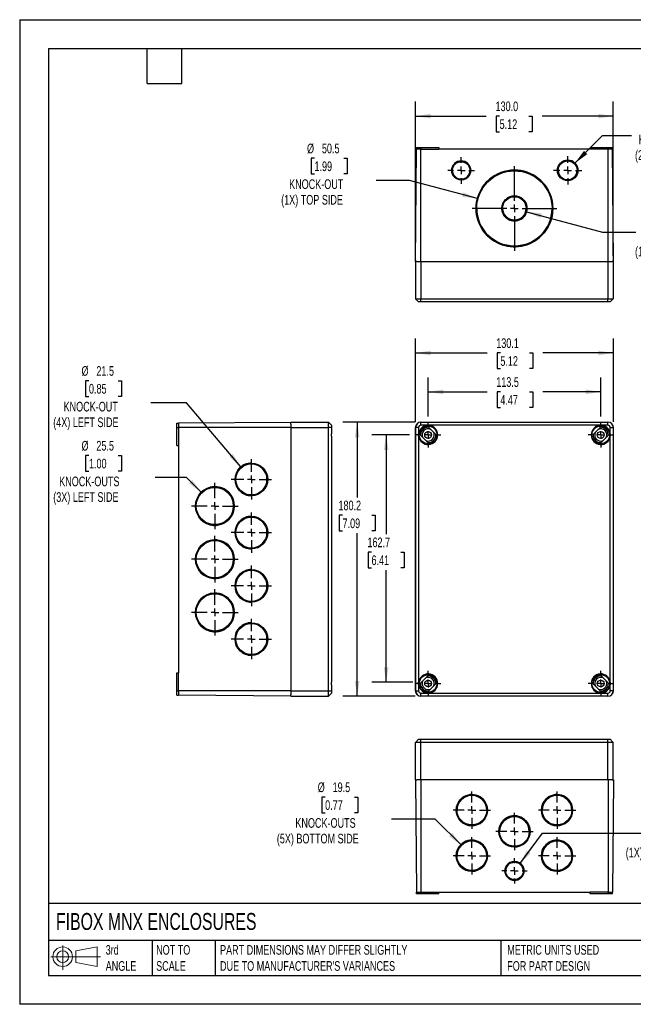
# Model space of a CAD drawing. Header units: millimetres. Extents: x 0 to 838, y 0 to 648.
# Tile 1 of 6: x 0 to 403, y 0 to 648. Entities that reach past the tile are written whole.
import ezdxf

# ---------------------------------------------------------------- set-up
doc = ezdxf.new("R2010")
doc.units = ezdxf.units.MM
doc.header["$LTSCALE"] = 3
doc.linetypes.add('CENTERX2', pattern=[20.32, 12.7, -2.54, 2.54, -2.54])
doc.layers.add('CENTER', color=40, linetype='CENTERX2')
doc.layers.add('DIMENSIONS', color=140, linetype='Continuous', lineweight=25)
doc.layers.add('TEXT', color=140, linetype='Continuous', lineweight=25)
doc.styles.add('SLDTEXTSTYLE0', font='TXT', dxfattribs={"width": 0.7})
doc.dimstyles.new('SLDDIMSTYLE0', dxfattribs={"dimtxt": 6.474023, "dimasz": 9.906, "dimexe": 0, "dimexo": 0.0625, "dimgap": 1.618506, "dimtad": 0, "dimtih": 1, "dimtoh": 1, "dimdec": 1, "dimrnd": 1e-09, "dimzin": 12, "dimdsep": 46, "dimtxsty": 'SLDTEXTSTYLE0', "dimsah": 1, "dimcen": 0.09, "dimadec": 0, "dimazin": 3, "dimtfac": 1, "dimtdec": 1, "dimtofl": 0, "dimtmove": 0, "dimatfit": 3, "dimfxl": 0, "dimfrac": 2, "dimtolj": 1, "dimtzin": 12, "dimarcsym": 0})
doc.dimstyles.new('SLDDIMSTYLE1', dxfattribs={"dimtxt": 6.474023, "dimasz": 9.906, "dimexe": 0, "dimexo": 0.0625, "dimgap": 1.618506, "dimtad": 0, "dimtih": 1, "dimtoh": 1, "dimdec": 1, "dimrnd": 1e-09, "dimzin": 12, "dimdsep": 46, "dimtxsty": 'SLDTEXTSTYLE0', "dimsah": 1, "dimcen": 0, "dimadec": 0, "dimazin": 3, "dimtfac": 1, "dimtdec": 1, "dimtofl": 0, "dimtmove": 0, "dimatfit": 3, "dimfxl": 0, "dimfrac": 2, "dimtolj": 1, "dimtzin": 12, "dimarcsym": 0})
doc.dimstyles.new('SLDDIMSTYLE3', dxfattribs={"dimtxt": 6.474023, "dimasz": 9.906, "dimexe": 0, "dimexo": 0.0625, "dimgap": 1.618506, "dimtad": 0, "dimtih": 1, "dimtoh": 1, "dimdec": 1, "dimrnd": 1e-09, "dimzin": 4, "dimdsep": 46, "dimtxsty": 'SLDTEXTSTYLE0', "dimsah": 1, "dimcen": 0.09, "dimadec": 0, "dimazin": 1, "dimtfac": 1, "dimtdec": 1, "dimtofl": 0, "dimtmove": 0, "dimatfit": 3, "dimfxl": 0, "dimfrac": 2, "dimtolj": 1, "dimtzin": 12, "dimarcsym": 0})

# ---------------------------------------------------------------- blocks, each defined once
blk = doc.blocks.new('Block11')
at = {"color": 7, "linetype": 'Continuous', "lineweight": 18}
for p, q in [((7.77, 15.93), (7.77, 0)), ((16.44, 12.5), (30.53, 15.1)), ((30.53, 15.1), (30.53, 2.19)), ((0, 8.65), (32.62, 8.65)), ((16.44, 4.79), (16.44, 12.5)), ((16.44, 4.79), (30.53, 2.19))]:
    blk.add_line(p, q, dxfattribs=at)
for radius in [6.45, 3.86]:
    blk.add_circle((7.77, 8.65), radius, dxfattribs=at)
blk = doc.blocks.new('Block12')
at = {"color": 7, "linetype": 'Continuous'}
blk.add_blockref('Block11', (0, 0), dxfattribs=at)
blk = doc.blocks.new('_D')
at = {"layer": 'DIMENSIONS'}
for p, q in [((268.55, 386.7), (268.55, 412.42)), ((382.05, 386.7), (382.05, 412.42)), ((268.55, 402.89), (307.26, 402.89)), ((316.03, 402.89), (313.86, 402.89)), ((313.86, 402.89), (313.86, 392.6)), ((335.27, 402.89), (337.44, 402.89)), ((337.44, 402.89), (337.44, 392.6)), ((382.05, 402.89), (344.04, 402.89)), ((313.86, 392.6), (316.03, 392.6)), ((337.44, 392.6), (335.27, 392.6))]:
    blk.add_line(p, q, dxfattribs=at)
for points in [[(268.55, 402.89), (278.46, 401.37), (278.46, 404.42)], [(382.05, 402.89), (372.15, 404.42), (372.15, 401.37)]]:
    blk.add_solid(points, dxfattribs=at)
at = {"layer": 'DIMENSIONS', "char_height": 6.35, "attachment_point": 1, "style": 'SLDTEXTSTYLE0'}
for s, insert in [('113.5', (313.34, 412.53)), ('4.47', (316.03, 400.79))]:
    blk.add_mtext(s, dxfattribs=dict(at, insert=insert))
blk = doc.blocks.new('_D_1')
at = {"layer": 'DIMENSIONS'}
for p, q in [((256.4, 374.55), (231.43, 374.55)), ((240.95, 374.55), (240.95, 309.17)), ((231.33, 297.43), (229.16, 297.43)), ((229.16, 297.43), (229.16, 287.14)), ((250.57, 297.43), (252.75, 297.43)), ((252.75, 297.43), (252.75, 287.14)), ((229.16, 287.14), (231.33, 287.14)), ((240.95, 211.84), (240.95, 285.69)), ((252.75, 287.14), (250.57, 287.14)), ((258.49, 211.84), (231.43, 211.84))]:
    blk.add_line(p, q, dxfattribs=at)
for points in [[(240.95, 374.55), (239.43, 364.64), (242.48, 364.64)], [(240.95, 211.84), (242.48, 221.75), (239.43, 221.75)]]:
    blk.add_solid(points, dxfattribs=at)
at = {"layer": 'DIMENSIONS', "char_height": 6.35, "attachment_point": 1, "style": 'SLDTEXTSTYLE0'}
for s, insert in [('162.7', (228.64, 307.06)), ('6.41', (231.33, 295.33))]:
    blk.add_mtext(s, dxfattribs=dict(at, insert=insert))
blk = doc.blocks.new('_D_2')
at = {"layer": 'DIMENSIONS'}
for p, q in [((259.99, 382.9), (212.37, 382.9)), ((221.9, 382.9), (221.9, 333.43)), ((212.28, 321.69), (210.1, 321.69)), ((210.1, 321.69), (210.1, 311.4)), ((231.52, 321.69), (233.69, 321.69)), ((233.69, 321.69), (233.69, 311.4)), ((210.1, 311.4), (212.28, 311.4)), ((233.69, 311.4), (231.52, 311.4)), ((221.9, 202.7), (221.9, 309.96)), ((259.99, 202.7), (212.37, 202.7))]:
    blk.add_line(p, q, dxfattribs=at)
for points in [[(221.9, 382.9), (220.37, 372.99), (223.42, 372.99)], [(221.9, 202.7), (223.42, 212.6), (220.37, 212.6)]]:
    blk.add_solid(points, dxfattribs=at)
at = {"layer": 'DIMENSIONS', "char_height": 6.35, "attachment_point": 1, "style": 'SLDTEXTSTYLE0'}
for s, insert in [('180.2', (209.59, 331.33)), ('7.09', (212.28, 319.59))]:
    blk.add_mtext(s, dxfattribs=dict(at, insert=insert))
blk = doc.blocks.new('_D_3')
at = {"layer": 'DIMENSIONS'}
for p, q in [((260.26, 383.16), (260.26, 437.99)), ((390.35, 383.16), (390.35, 437.99)), ((260.26, 428.47), (307.26, 428.47)), ((316.03, 428.47), (313.86, 428.47)), ((313.86, 428.47), (313.86, 418.18)), ((335.27, 428.47), (337.44, 428.47)), ((337.44, 428.47), (337.44, 418.18)), ((390.35, 428.47), (344.04, 428.47)), ((313.86, 418.18), (316.03, 418.18)), ((337.44, 418.18), (335.27, 418.18))]:
    blk.add_line(p, q, dxfattribs=at)
for points in [[(260.26, 428.47), (270.16, 426.94), (270.16, 429.99)], [(390.35, 428.47), (380.44, 429.99), (380.44, 426.94)]]:
    blk.add_solid(points, dxfattribs=at)
at = {"layer": 'DIMENSIONS', "char_height": 6.35, "attachment_point": 1, "style": 'SLDTEXTSTYLE0'}
for s, insert in [('130.1', (313.34, 438.1)), ('5.12', (316.03, 426.36))]:
    blk.add_mtext(s, dxfattribs=dict(at, insert=insert))
blk = doc.blocks.new('SW_CENTERMARKSYMBOL_0')
at = {"layer": 'CENTER', "color": 0}
for p, q in [((0, 5.08), (0, 8.34)), ((-5.08, 0), (-8.34, 0)), ((0, 0), (-2.54, 0)), ((0, 0), (0, 2.54)), ((0, 0), (0, -2.54)), ((0, 0), (2.54, 0)), ((5.08, 0), (8.34, 0)), ((0, -5.08), (0, -8.34))]:
    blk.add_line(p, q, dxfattribs=at)
blk = doc.blocks.new('SW_CENTERMARKSYMBOL_1')
at = {"layer": 'CENTER', "color": 0}
for p, q in [((0, 5.08), (0, 8.34)), ((-5.08, 0), (-8.34, 0)), ((0, 0), (-2.54, 0)), ((0, 0), (0, 2.54)), ((0, 0), (0, -2.54)), ((0, 0), (2.54, 0)), ((5.08, 0), (8.34, 0)), ((0, -5.08), (0, -8.34))]:
    blk.add_line(p, q, dxfattribs=at)
blk = doc.blocks.new('SW_CENTERMARKSYMBOL_2')
at = {"layer": 'CENTER', "color": 0}
for p, q in [((0, 5.08), (0, 8.34)), ((-5.08, 0), (-8.34, 0)), ((0, 0), (-2.54, 0)), ((0, 0), (0, 2.54)), ((0, 0), (0, -2.54)), ((0, 0), (2.54, 0)), ((5.08, 0), (8.34, 0)), ((0, -5.08), (0, -8.34))]:
    blk.add_line(p, q, dxfattribs=at)
blk = doc.blocks.new('SW_CENTERMARKSYMBOL_3')
at = {"layer": 'CENTER', "color": 0}
for p, q in [((0, 5.08), (0, 8.34)), ((-5.08, 0), (-8.34, 0)), ((0, 0), (-2.54, 0)), ((0, 0), (0, 2.54)), ((0, 0), (0, -2.54)), ((0, 0), (2.54, 0)), ((5.08, 0), (8.34, 0)), ((0, -5.08), (0, -8.34))]:
    blk.add_line(p, q, dxfattribs=at)
blk = doc.blocks.new('_D_10')
at = {"layer": 'DIMENSIONS'}
for p, q in [((45.54, 410.19), (43.36, 410.19)), ((43.36, 410.19), (43.36, 399.9)), ((64.77, 410.19), (66.95, 410.19)), ((66.95, 410.19), (66.95, 399.9)), ((43.36, 399.9), (45.54, 399.9)), ((66.95, 399.9), (64.77, 399.9)), ((109.69, 395.64), (86.21, 395.64)), ((145.4, 353.5), (109.69, 395.64))]:
    blk.add_line(p, q, dxfattribs=at)
blk.add_solid([(145.4, 353.5), (140.16, 362.04), (137.83, 360.07)], dxfattribs=at)
at = {"layer": 'DIMENSIONS', "char_height": 6.35, "attachment_point": 1, "style": 'SLDTEXTSTYLE0'}
for s, insert in [('%%c', (40.65, 419.82)), ('21.5', (50.42, 419.82)), ('0.85', (45.54, 408.09)), ('KNOCK-OUT', (28.86, 396.35)), ('(4X) LEFT SIDE', (22.05, 386.06))]:
    blk.add_mtext(s, dxfattribs=dict(at, insert=insert))
blk = doc.blocks.new('_D_11')
at = {"layer": 'DIMENSIONS'}
for p, q in [((45.54, 361), (43.36, 361)), ((43.36, 361), (43.36, 350.71)), ((64.77, 361), (66.95, 361)), ((66.95, 361), (66.95, 350.71)), ((43.36, 350.71), (45.54, 350.71)), ((66.95, 350.71), (64.77, 350.71)), ((109.69, 346.45), (89.1, 346.45)), ((119.33, 336.81), (109.69, 346.45))]:
    blk.add_line(p, q, dxfattribs=at)
blk.add_solid([(119.33, 336.81), (113.4, 344.9), (111.25, 342.74)], dxfattribs=at)
at = {"layer": 'DIMENSIONS', "char_height": 6.35, "attachment_point": 1, "style": 'SLDTEXTSTYLE0'}
for s, insert in [('%%c', (40.65, 370.63)), ('25.5', (50.42, 370.63)), ('1.00', (45.54, 358.89)), ('KNOCK-OUTS', (25.97, 347.16)), ('(3X) LEFT SIDE', (22.05, 336.87))]:
    blk.add_mtext(s, dxfattribs=dict(at, insert=insert))
blk = doc.blocks.new('SW_CENTERMARKSYMBOL_9')
at = {"layer": 'CENTER', "color": 0}
for p, q in [((0, 5.08), (0, 13.29)), ((-5.08, 0), (-13.29, 0)), ((0, 0), (-2.54, 0)), ((0, 0), (0, 2.54)), ((0, 0), (0, -2.54)), ((0, 0), (2.54, 0)), ((5.08, 0), (13.29, 0)), ((0, -5.08), (0, -13.29))]:
    blk.add_line(p, q, dxfattribs=at)
blk = doc.blocks.new('SW_CENTERMARKSYMBOL_10')
at = {"layer": 'CENTER', "color": 0}
for p, q in [((0, 5.08), (0, 15.29)), ((-5.08, 0), (-15.29, 0)), ((0, 0), (-2.54, 0)), ((0, 0), (0, 2.54)), ((0, 0), (0, -2.54)), ((0, 0), (2.54, 0)), ((5.08, 0), (15.29, 0)), ((0, -5.08), (0, -15.29))]:
    blk.add_line(p, q, dxfattribs=at)
blk = doc.blocks.new('SW_CENTERMARKSYMBOL_11')
at = {"layer": 'CENTER', "color": 0}
for p, q in [((0, 5.08), (0, 13.29)), ((-5.08, 0), (-13.29, 0)), ((0, 0), (-2.54, 0)), ((0, 0), (0, 2.54)), ((0, 0), (0, -2.54)), ((0, 0), (2.54, 0)), ((5.08, 0), (13.29, 0)), ((0, -5.08), (0, -13.29))]:
    blk.add_line(p, q, dxfattribs=at)
blk = doc.blocks.new('SW_CENTERMARKSYMBOL_12')
at = {"layer": 'CENTER', "color": 0}
for p, q in [((0, 5.08), (0, 15.29)), ((-5.08, 0), (-15.29, 0)), ((0, 0), (-2.54, 0)), ((0, 0), (0, 2.54)), ((0, 0), (0, -2.54)), ((0, 0), (2.54, 0)), ((5.08, 0), (15.29, 0)), ((0, -5.08), (0, -15.29))]:
    blk.add_line(p, q, dxfattribs=at)
blk = doc.blocks.new('SW_CENTERMARKSYMBOL_13')
at = {"layer": 'CENTER', "color": 0}
for p, q in [((0, 5.08), (0, 13.29)), ((-5.08, 0), (-13.29, 0)), ((0, 0), (-2.54, 0)), ((0, 0), (0, 2.54)), ((0, 0), (0, -2.54)), ((0, 0), (2.54, 0)), ((5.08, 0), (13.29, 0)), ((0, -5.08), (0, -13.29))]:
    blk.add_line(p, q, dxfattribs=at)
blk = doc.blocks.new('SW_CENTERMARKSYMBOL_14')
at = {"layer": 'CENTER', "color": 0}
for p, q in [((0, 5.08), (0, 15.29)), ((-5.08, 0), (-15.29, 0)), ((0, 0), (-2.54, 0)), ((0, 0), (0, 2.54)), ((0, 0), (0, -2.54)), ((0, 0), (2.54, 0)), ((5.08, 0), (15.29, 0)), ((0, -5.08), (0, -15.29))]:
    blk.add_line(p, q, dxfattribs=at)
blk = doc.blocks.new('SW_CENTERMARKSYMBOL_15')
at = {"layer": 'CENTER', "color": 0}
for p, q in [((0, 5.08), (0, 13.29)), ((-5.08, 0), (-13.29, 0)), ((0, 0), (-2.54, 0)), ((0, 0), (0, 2.54)), ((0, 0), (0, -2.54)), ((0, 0), (2.54, 0)), ((5.08, 0), (13.29, 0)), ((0, -5.08), (0, -13.29))]:
    blk.add_line(p, q, dxfattribs=at)
blk = doc.blocks.new('_D_12')
at = {"layer": 'DIMENSIONS'}
for p, q in [((426.52, 585.96), (424.34, 585.96)), ((424.34, 585.96), (424.34, 575.67)), ((445.76, 585.96), (447.93, 585.96)), ((447.93, 585.96), (447.93, 575.67)), ((365.08, 553.32), (383.18, 571.42)), ((383.18, 571.42), (402.19, 571.42)), ((424.34, 575.67), (426.52, 575.67)), ((447.93, 575.67), (445.76, 575.67))]:
    blk.add_line(p, q, dxfattribs=at)
blk.add_solid([(365.08, 553.32), (373.16, 559.24), (371, 561.4)], dxfattribs=at)
at = {"layer": 'DIMENSIONS', "char_height": 6.35, "attachment_point": 1, "style": 'SLDTEXTSTYLE0'}
for s, insert in [('%%c', (421.63, 595.6)), ('13.5', (431.41, 595.6)), ('0.53', (426.52, 583.86)), ('KNOCK-OUTS', (406.95, 572.12)), ('(2X) TOP SIDE', (404.61, 561.83))]:
    blk.add_mtext(s, dxfattribs=dict(at, insert=insert))
blk = doc.blocks.new('_D_13')
at = {"layer": 'DIMENSIONS'}
for p, q in [((333.27, 521.4), (383.18, 508.03)), ((426.52, 522.58), (424.34, 522.58)), ((424.34, 522.58), (424.34, 512.29)), ((445.76, 522.58), (447.93, 522.58)), ((447.93, 522.58), (447.93, 512.29)), ((424.34, 512.29), (426.52, 512.29)), ((447.93, 512.29), (445.76, 512.29)), ((383.18, 508.03), (405.08, 508.03))]:
    blk.add_line(p, q, dxfattribs=at)
blk.add_solid([(333.27, 521.4), (342.45, 517.37), (343.24, 520.31)], dxfattribs=at)
at = {"layer": 'DIMENSIONS', "char_height": 6.35, "attachment_point": 1, "style": 'SLDTEXTSTYLE0'}
for s, insert in [('%%c', (421.63, 532.21)), ('16.5', (431.41, 532.21)), ('0.65', (426.52, 520.47)), ('KNOCK-OUT', (409.84, 508.74)), ('(1X) TOP SIDE', (404.61, 498.45))]:
    blk.add_mtext(s, dxfattribs=dict(at, insert=insert))
blk = doc.blocks.new('_D_14')
at = {"layer": 'DIMENSIONS'}
for p, q in [((193.82, 556.55), (191.64, 556.55)), ((191.64, 556.55), (191.64, 546.26)), ((213.06, 556.55), (215.23, 556.55)), ((215.23, 556.55), (215.23, 546.26)), ((191.64, 546.26), (193.82, 546.26)), ((215.23, 546.26), (213.06, 546.26)), ((256.4, 542), (234.49, 542)), ((300.91, 530.08), (256.4, 542))]:
    blk.add_line(p, q, dxfattribs=at)
blk.add_solid([(300.91, 530.08), (291.74, 534.11), (290.95, 531.17)], dxfattribs=at)
at = {"layer": 'DIMENSIONS', "char_height": 6.35, "attachment_point": 1, "style": 'SLDTEXTSTYLE0'}
for s, insert in [('%%c', (188.93, 566.18)), ('50.5', (198.71, 566.18)), ('1.99', (193.82, 554.45)), ('KNOCK-OUT', (177.14, 542.71)), ('(1X) TOP SIDE', (171.91, 532.42))]:
    blk.add_mtext(s, dxfattribs=dict(at, insert=insert))
blk = doc.blocks.new('_D_15')
at = {"layer": 'DIMENSIONS'}
for p, q in [((260.3, 492.42), (260.3, 593.79)), ((390.3, 492.42), (390.3, 593.79)), ((260.3, 584.26), (306.79, 584.26)), ((315.56, 584.26), (313.39, 584.26)), ((313.39, 584.26), (313.39, 573.98)), ((334.8, 584.26), (336.98, 584.26)), ((336.98, 584.26), (336.98, 573.98)), ((390.3, 584.26), (343.58, 584.26)), ((313.39, 573.98), (315.56, 573.98)), ((336.98, 573.98), (334.8, 573.98))]:
    blk.add_line(p, q, dxfattribs=at)
for points in [[(260.3, 584.26), (270.21, 582.74), (270.21, 585.79)], [(390.3, 584.26), (380.4, 585.79), (380.4, 582.74)]]:
    blk.add_solid(points, dxfattribs=at)
at = {"layer": 'DIMENSIONS', "char_height": 6.35, "attachment_point": 1, "style": 'SLDTEXTSTYLE0'}
for s, insert in [('130.0', (312.87, 593.9)), ('5.12', (315.56, 582.16))]:
    blk.add_mtext(s, dxfattribs=dict(at, insert=insert))
blk = doc.blocks.new('SW_CENTERMARKSYMBOL_16')
at = {"layer": 'CENTER', "color": 0}
for p, q in [((0, 5.08), (0, 8.79)), ((-5.08, 0), (-8.79, 0)), ((0, 0), (-2.54, 0)), ((0, 0), (0, 2.54)), ((0, 0), (0, -2.54)), ((0, 0), (2.54, 0)), ((5.08, 0), (8.79, 0)), ((0, -5.08), (0, -8.79))]:
    blk.add_line(p, q, dxfattribs=at)
blk = doc.blocks.new('SW_CENTERMARKSYMBOL_17')
at = {"layer": 'CENTER', "color": 0}
for p, q in [((0, 5.08), (0, 27.79)), ((-5.08, 0), (-27.79, 0)), ((0, 0), (-2.54, 0)), ((0, 0), (0, 2.54)), ((0, 0), (0, -2.54)), ((0, 0), (2.54, 0)), ((5.08, 0), (27.79, 0)), ((0, -5.08), (0, -27.79))]:
    blk.add_line(p, q, dxfattribs=at)
blk = doc.blocks.new('SW_CENTERMARKSYMBOL_18')
at = {"layer": 'CENTER', "color": 0}
for p, q in [((0, 5.08), (0, 9.29)), ((-5.08, 0), (-9.29, 0)), ((0, 0), (-2.54, 0)), ((0, 0), (0, 2.54)), ((0, 0), (0, -2.54)), ((0, 0), (2.54, 0)), ((5.08, 0), (9.29, 0)), ((0, -5.08), (0, -9.29))]:
    blk.add_line(p, q, dxfattribs=at)
blk = doc.blocks.new('_D_16')
at = {"layer": 'DIMENSIONS'}
for p, q in [((430.26, 127.11), (428.08, 127.11)), ((428.08, 127.11), (428.08, 116.82)), ((449.49, 127.11), (451.67, 127.11)), ((451.67, 127.11), (451.67, 116.82)), ((428.08, 116.82), (430.26, 116.82)), ((451.67, 116.82), (449.49, 116.82)), ((328.74, 92.37), (343.78, 112.56)), ((343.78, 112.56), (408.82, 112.56))]:
    blk.add_line(p, q, dxfattribs=at)
blk.add_solid([(328.74, 92.37), (335.88, 99.4), (333.43, 101.23)], dxfattribs=at)
at = {"layer": 'DIMENSIONS', "char_height": 6.35, "attachment_point": 1, "style": 'SLDTEXTSTYLE0'}
for s, insert in [('%%c', (425.37, 136.74)), ('11.5', (435.14, 136.74)), ('0.45', (430.26, 125)), ('KNOCK-OUT', (413.58, 113.26)), ('(1X) BOTTOM SIDE', (398.48, 102.97))]:
    blk.add_mtext(s, dxfattribs=dict(at, insert=insert))
blk = doc.blocks.new('_D_17')
at = {"layer": 'DIMENSIONS'}
for p, q in [((200.84, 136.33), (198.67, 136.33)), ((198.67, 136.33), (198.67, 126.04)), ((220.08, 136.33), (222.25, 136.33)), ((222.25, 136.33), (222.25, 126.04)), ((198.67, 126.04), (200.84, 126.04)), ((222.25, 126.04), (220.08, 126.04)), ((273.28, 121.78), (244.41, 121.78)), ((290.41, 104.65), (273.28, 121.78))]:
    blk.add_line(p, q, dxfattribs=at)
blk.add_solid([(290.41, 104.65), (284.48, 112.74), (282.33, 110.58)], dxfattribs=at)
at = {"layer": 'DIMENSIONS', "char_height": 6.35, "attachment_point": 1, "style": 'SLDTEXTSTYLE0'}
for s, insert in [('%%c', (195.95, 145.96)), ('19.5', (205.73, 145.96)), ('0.77', (200.84, 134.22)), ('KNOCK-OUTS', (181.27, 122.48)), ('(5X) BOTTOM SIDE', (169.07, 112.2))]:
    blk.add_mtext(s, dxfattribs=dict(at, insert=insert))
blk = doc.blocks.new('SW_CENTERMARKSYMBOL_19')
at = {"layer": 'CENTER', "color": 0}
for p, q in [((0, 5.08), (0, 12.29)), ((-5.08, 0), (-12.29, 0)), ((0, 0), (-2.54, 0)), ((0, 0), (0, 2.54)), ((0, 0), (0, -2.54)), ((0, 0), (2.54, 0)), ((5.08, 0), (12.29, 0)), ((0, -5.08), (0, -12.29))]:
    blk.add_line(p, q, dxfattribs=at)
blk = doc.blocks.new('SW_CENTERMARKSYMBOL_20')
at = {"layer": 'CENTER', "color": 0}
for p, q in [((0, 5.08), (0, 12.29)), ((-5.08, 0), (-12.29, 0)), ((0, 0), (-2.54, 0)), ((0, 0), (0, 2.54)), ((0, 0), (0, -2.54)), ((0, 0), (2.54, 0)), ((5.08, 0), (12.29, 0)), ((0, -5.08), (0, -12.29))]:
    blk.add_line(p, q, dxfattribs=at)
blk = doc.blocks.new('SW_CENTERMARKSYMBOL_21')
at = {"layer": 'CENTER', "color": 0}
for p, q in [((0, 5.08), (0, 12.29)), ((-5.08, 0), (-12.29, 0)), ((0, 0), (-2.54, 0)), ((0, 0), (0, 2.54)), ((0, 0), (0, -2.54)), ((0, 0), (2.54, 0)), ((5.08, 0), (12.29, 0)), ((0, -5.08), (0, -12.29))]:
    blk.add_line(p, q, dxfattribs=at)
blk = doc.blocks.new('SW_CENTERMARKSYMBOL_22')
at = {"layer": 'CENTER', "color": 0}
for p, q in [((0, 5.08), (0, 12.29)), ((-5.08, 0), (-12.29, 0)), ((0, 0), (-2.54, 0)), ((0, 0), (0, 2.54)), ((0, 0), (0, -2.54)), ((0, 0), (2.54, 0)), ((5.08, 0), (12.29, 0)), ((0, -5.08), (0, -12.29))]:
    blk.add_line(p, q, dxfattribs=at)
blk = doc.blocks.new('SW_CENTERMARKSYMBOL_23')
at = {"layer": 'CENTER', "color": 0}
for p, q in [((0, 5.08), (0, 12.29)), ((-5.08, 0), (-12.29, 0)), ((0, 0), (-2.54, 0)), ((0, 0), (0, 2.54)), ((0, 0), (0, -2.54)), ((0, 0), (2.54, 0)), ((5.08, 0), (12.29, 0)), ((0, -5.08), (0, -12.29))]:
    blk.add_line(p, q, dxfattribs=at)
blk = doc.blocks.new('SW_CENTERMARKSYMBOL_24')
at = {"layer": 'CENTER', "color": 0}
for p, q in [((0, 5.08), (0, 8.29)), ((-5.08, 0), (-8.29, 0)), ((0, 0), (-2.54, 0)), ((0, 0), (0, 2.54)), ((0, 0), (0, -2.54)), ((0, 0), (2.54, 0)), ((5.08, 0), (8.29, 0)), ((0, -5.08), (0, -8.29))]:
    blk.add_line(p, q, dxfattribs=at)

msp = doc.modelspace()

# ---------------------------------------------------------------- linework, layer by layer
at = {"color": 7, "linetype": 'Continuous'}
for p, q in [((0.01, 647.71), (0.01, 0.01)), ((0.01, 647.71), (838.21, 647.71)), ((838.21, 0.01), (0.01, 0.01))]:
    msp.add_line(p, q, dxfattribs=at)
for p, q in [((260.9, 563.61), (260.9, 562.61)), ((260.9, 563.61), (263.75, 563.61)), ((263.75, 563.61), (263.75, 562.61)), ((263.75, 563.61), (275.56, 563.61)), ((275.56, 563.61), (275.56, 562.61)), ((375.05, 563.61), (375.05, 562.61)), ((375.05, 563.61), (386.85, 563.61)), ((386.85, 563.61), (386.85, 562.61)), ((386.85, 563.61), (389.7, 563.61)), ((389.7, 563.61), (389.7, 562.61)), ((260.26, 488.61), (260.9, 562.61)), ((263.75, 562.61), (260.9, 562.61)), ((263.75, 488.61), (263.75, 562.61)), ((263.75, 562.61), (275.56, 562.61)), ((375.05, 562.61), (275.56, 562.61)), ((386.85, 562.61), (375.05, 562.61)), ((386.85, 488.61), (386.85, 562.61)), ((389.7, 562.61), (386.85, 562.61)), ((390.35, 488.61), (389.7, 562.61)), ((290.3, 554.79), (290.3, 554.79)), ((284.05, 548.54), (284.06, 548.75)), ((284.06, 548.75), (284.06, 548.75)), ((284.55, 548.54), (284.55, 548.54)), ((296.05, 548.54), (296.05, 548.54)), ((296.54, 548.92), (296.55, 548.54)), ((296.54, 548.92), (296.54, 548.92)), ((325.3, 548.78), (325.3, 548.79)), ((354.05, 548.54), (354.05, 548.54)), ((366.55, 548.54), (366.55, 548.54)), ((325.3, 531.78), (325.3, 531.79)), ((300.36, 527.48), (300.36, 527.48)), ((349.88, 529.32), (349.88, 529.33)), ((300.55, 523.54), (300.55, 523.54)), ((317.05, 523.54), (317.06, 523.88)), ((317.06, 523.88), (317.06, 523.88)), ((317.55, 523.54), (317.55, 523.54)), ((333.05, 523.54), (333.05, 523.54)), ((333.53, 524.15), (333.55, 523.54)), ((333.53, 524.15), (333.53, 524.15)), ((350.05, 523.54), (350.05, 523.54)), ((261.16, 488.61), (260.26, 488.61)), ((260.3, 488.61), (260.3, 464.01)), ((261.16, 488.61), (263.8, 488.61)), ((263.8, 488.61), (263.8, 464.01)), ((263.8, 488.61), (386.8, 488.61)), ((386.8, 488.61), (389.45, 488.61)), ((386.8, 488.61), (386.8, 464.01)), ((390.35, 488.61), (389.45, 488.61)), ((390.3, 488.61), (390.3, 464.01)), ((260.3, 464.01), (263.8, 464.01)), ((262.3, 462.01), (260.3, 464.01)), ((263.8, 462.01), (262.3, 462.01)), ((263.8, 464.01), (386.8, 464.01)), ((263.8, 462.01), (263.8, 464.01)), ((386.8, 462.01), (263.8, 462.01)), ((386.8, 464.01), (390.3, 464.01)), ((386.8, 462.01), (386.8, 464.01)), ((388.3, 462.01), (386.8, 462.01)), ((388.3, 462.01), (390.3, 464.01)), ((103.35, 379.35), (103.35, 382.2)), ((103.35, 382.2), (104.35, 382.2)), ((178.35, 382.84), (104.35, 382.2)), ((104.35, 382.2), (104.35, 379.35)), ((178.35, 381.69), (178.35, 382.9)), ((178.35, 382.9), (202.95, 382.9)), ((202.95, 379.4), (202.95, 382.9)), ((204.95, 380.9), (202.95, 382.9)), ((263.8, 380.9), (263.8, 382.9)), ((263.8, 382.9), (386.8, 382.9)), ((386.8, 380.9), (386.8, 382.9)), ((103.35, 379.35), (104.35, 379.35)), ((103.35, 367.55), (103.35, 379.35)), ((178.35, 379.35), (104.35, 379.35)), ((104.35, 379.35), (104.35, 367.55)), ((178.35, 381.69), (178.35, 379.35)), ((178.35, 379.4), (202.95, 379.4)), ((178.35, 379.35), (178.35, 206.25)), ((202.95, 206.2), (202.95, 379.4)), ((204.95, 379.4), (202.95, 379.4)), ((204.95, 380.9), (204.95, 379.4)), ((204.95, 379.4), (204.95, 375.34)), ((260.26, 379.35), (260.26, 206.25)), ((260.3, 206.2), (260.3, 379.4)), ((262.3, 379.4), (260.3, 379.4)), ((262.3, 379.4), (262.3, 375.34)), ((386.8, 380.9), (263.8, 380.9)), ((268.79, 379.57), (268.8, 379.57)), ((268.8, 379.57), (273.57, 374.8)), ((377.03, 374.8), (381.8, 379.57)), ((381.8, 379.57), (381.81, 379.57)), ((388.3, 375.34), (388.3, 379.4)), ((388.3, 379.4), (390.3, 379.4)), ((390.3, 379.4), (390.3, 206.2)), ((390.35, 206.25), (390.35, 379.35)), ((204.95, 373.76), (204.95, 211.84)), ((262.3, 373.76), (262.3, 211.84)), ((263.53, 374.3), (263.53, 374.31)), ((268.3, 369.53), (263.53, 374.3)), ((268.31, 369.53), (268.3, 369.53)), ((273.57, 374.8), (273.57, 374.79)), ((377.03, 374.79), (377.03, 374.8)), ((382.3, 369.53), (382.29, 369.53)), ((387.07, 374.3), (382.3, 369.53)), ((387.07, 374.31), (387.07, 374.3)), ((388.3, 211.84), (388.3, 373.76)), ((103.35, 367.55), (104.35, 367.55)), ((104.35, 367.55), (104.35, 218.05)), ((152.35, 355.55), (152.35, 355.55)), ((127.78, 340.53), (128.35, 340.55)), ((127.78, 340.53), (127.78, 340.53)), ((128.35, 340.05), (128.35, 340.05)), ((152.35, 335.05), (152.35, 335.05)), ((152.35, 320.55), (152.35, 320.55)), ((127.47, 315.08), (127.47, 315.08)), ((128.35, 315.05), (127.47, 315.08)), ((128.35, 315.55), (128.35, 315.55)), ((127.79, 305.54), (128.35, 305.55)), ((127.79, 305.54), (127.79, 305.54)), ((128.35, 305.05), (128.35, 305.05)), ((152.35, 300.05), (152.35, 300.05)), ((152.35, 285.55), (152.34, 285.55)), ((127.46, 280.08), (127.46, 280.08)), ((128.35, 280.05), (127.46, 280.08)), ((128.35, 280.55), (128.35, 280.55)), ((127.79, 270.53), (127.78, 270.53)), ((127.79, 270.53), (128.35, 270.55)), ((128.35, 270.05), (128.35, 270.05)), ((152.34, 265.05), (152.35, 265.05)), ((152.35, 250.55), (152.34, 250.55)), ((127.47, 245.08), (127.47, 245.08)), ((128.35, 245.05), (127.47, 245.08)), ((128.35, 245.55), (128.35, 245.55)), ((152.34, 230.05), (152.35, 230.05)), ((103.35, 206.25), (103.35, 218.05)), ((103.35, 218.05), (104.35, 218.05)), ((104.35, 206.25), (104.35, 218.05)), ((263.53, 211.3), (268.3, 216.07)), ((268.3, 216.07), (268.31, 216.07)), ((382.29, 216.07), (382.3, 216.07)), ((382.3, 216.07), (387.07, 211.3)), ((204.95, 210.26), (204.95, 206.2)), ((262.3, 210.26), (262.3, 206.2)), ((263.53, 211.29), (263.53, 211.3)), ((273.57, 210.8), (268.8, 206.03)), ((273.57, 210.81), (273.57, 210.8)), ((377.03, 210.8), (377.03, 210.81)), ((381.8, 206.03), (377.03, 210.8)), ((387.07, 211.3), (387.07, 211.29)), ((388.3, 206.2), (388.3, 210.26)), ((103.35, 206.25), (104.35, 206.25)), ((103.35, 203.4), (103.35, 206.25)), ((103.35, 203.4), (104.35, 203.4)), ((178.35, 206.25), (104.35, 206.25)), ((104.35, 206.25), (104.35, 203.4)), ((178.35, 202.75), (104.35, 203.4)), ((178.35, 206.25), (178.35, 203.9)), ((178.35, 206.2), (202.95, 206.2)), ((178.35, 202.7), (178.35, 203.9)), ((178.35, 202.7), (202.95, 202.7)), ((202.95, 206.2), (204.95, 206.2)), ((202.95, 202.7), (202.95, 206.2)), ((202.95, 202.7), (204.95, 204.7)), ((204.95, 206.2), (204.95, 204.7)), ((260.3, 206.2), (262.3, 206.2)), ((263.8, 202.7), (263.8, 204.7)), ((263.8, 204.7), (386.8, 204.7)), ((386.8, 202.7), (263.8, 202.7)), ((268.8, 206.03), (268.79, 206.03)), ((381.81, 206.03), (381.8, 206.03)), ((386.8, 202.7), (386.8, 204.7)), ((390.3, 206.2), (388.3, 206.2)), ((260.3, 172.34), (262.3, 174.34)), ((260.3, 147.74), (260.3, 172.34)), ((263.8, 172.34), (260.3, 172.34)), ((262.3, 174.34), (263.8, 174.34)), ((263.8, 172.34), (263.8, 174.34)), ((263.8, 174.34), (386.8, 174.34)), ((263.8, 147.74), (263.8, 172.34)), ((386.8, 172.34), (263.8, 172.34)), ((386.8, 172.34), (386.8, 174.34)), ((386.8, 174.34), (388.3, 174.34)), ((386.8, 147.74), (386.8, 172.34)), ((390.3, 172.34), (386.8, 172.34)), ((390.3, 172.34), (388.3, 174.34)), ((390.3, 147.74), (390.3, 172.34)), ((260.26, 147.74), (260.9, 73.74)), ((260.26, 147.74), (261.16, 147.74)), ((263.8, 147.74), (261.16, 147.74)), ((263.75, 147.74), (263.75, 73.74)), ((386.8, 147.74), (263.8, 147.74)), ((389.45, 147.74), (386.8, 147.74)), ((386.85, 147.74), (386.85, 73.74)), ((389.45, 147.74), (390.35, 147.74)), ((390.35, 147.74), (389.7, 73.74)), ((287.06, 127.39), (287.05, 127.76)), ((287.06, 127.39), (287.06, 127.39)), ((287.55, 127.76), (287.55, 127.76)), ((307.05, 127.76), (307.05, 127.76)), ((307.55, 127.76), (307.53, 127.05)), ((307.53, 127.05), (307.53, 127.05)), ((343.06, 127.39), (343.05, 127.76)), ((343.06, 127.39), (343.06, 127.39)), ((343.55, 127.76), (343.55, 127.76)), ((363.05, 127.76), (363.05, 127.76)), ((363.55, 127.76), (363.53, 127.05)), ((363.53, 127.05), (363.53, 127.05)), ((315.06, 113.37), (315.05, 113.76)), ((315.06, 113.37), (315.06, 113.37)), ((315.55, 113.76), (315.55, 113.76)), ((335.05, 113.76), (335.05, 113.76)), ((335.55, 113.76), (335.53, 113.08)), ((335.53, 113.08), (335.53, 113.07)), ((287.06, 97.37), (287.05, 97.76)), ((287.06, 97.37), (287.06, 97.37)), ((287.55, 97.76), (287.55, 97.76)), ((307.05, 97.76), (307.05, 97.76)), ((307.55, 97.76), (307.53, 97.09)), ((343.06, 97.37), (343.05, 97.76)), ((343.06, 97.37), (343.06, 97.37)), ((343.55, 97.76), (343.55, 97.76)), ((363.05, 97.76), (363.05, 97.76)), ((363.55, 97.76), (363.53, 97.09)), ((307.53, 97.09), (307.53, 97.08)), ((363.53, 97.09), (363.53, 97.08)), ((319.06, 87.65), (319.05, 87.77)), ((319.06, 87.65), (319.06, 87.65)), ((319.55, 87.77), (319.55, 87.76)), ((331.05, 87.76), (331.05, 87.77)), ((331.55, 87.77), (331.54, 87.39)), ((331.54, 87.39), (331.54, 87.38)), ((260.9, 73.74), (263.75, 73.74)), ((260.9, 72.74), (260.9, 73.74)), ((263.75, 72.74), (260.9, 72.74)), ((263.75, 73.74), (275.56, 73.74)), ((263.75, 72.74), (263.75, 73.74)), ((275.56, 72.74), (263.75, 72.74)), ((275.56, 73.74), (375.05, 73.74)), ((275.56, 72.74), (275.56, 73.74)), ((386.85, 73.74), (375.05, 73.74)), ((375.05, 72.74), (375.05, 73.74)), ((386.85, 72.74), (375.05, 72.74)), ((386.85, 73.74), (389.7, 73.74)), ((386.85, 72.74), (386.85, 73.74)), ((389.7, 72.74), (386.85, 72.74)), ((389.7, 72.74), (389.7, 73.74))]:
    msp.add_line(p, q)
at = {"flags": 128}
for points in [[(300.05, 523.54), (300.12, 525.42), (300.36, 527.48)], [(266.95, 370.88), (267.72, 370.64), (268.55, 370.55)], [(382.05, 370.55), (382.89, 370.64), (383.66, 370.88)], [(268.55, 207.05), (269.39, 207.14), (270.16, 207.38)], [(380.45, 207.38), (381.22, 207.14), (382.05, 207.05)]]:
    msp.add_lwpolyline(points, dxfattribs=at)
for centre, radius in [((290.3, 548.54), 5.75), ((360.3, 548.54), 6.75), ((360.3, 548.54), 6.25), ((325.3, 523.54), 24.75), ((325.3, 523.54), 7.75), ((268.55, 374.55), 5.8), ((268.55, 374.55), 2.25), ((382.05, 374.55), 5.8), ((382.05, 374.55), 2.25), ((152.35, 345.3), 10.75), ((152.35, 345.3), 10.25), ((128.35, 327.8), 12.25), ((152.35, 310.3), 10.75), ((152.35, 310.3), 10.25), ((128.35, 292.8), 12.25), ((152.34, 275.3), 10.75), ((152.34, 275.3), 10.25), ((128.35, 257.8), 12.25), ((152.34, 240.3), 10.75), ((152.34, 240.3), 10.25), ((268.55, 211.05), 5.8), ((382.05, 211.05), 5.8), ((268.55, 211.05), 2.25), ((382.05, 211.05), 2.25), ((297.3, 127.76), 9.75), ((353.3, 127.76), 9.75), ((325.3, 113.76), 9.75), ((297.3, 97.76), 9.75), ((353.3, 97.76), 9.75), ((325.3, 87.76), 5.75)]:
    msp.add_circle(centre, radius)
for centre, radius, start, end in [((290.3, 548.54), 6.25, 89.99791, 178.07853), ((290.3, 548.54), 6.25, 89.99791, 178.07853), ((290.3, 548.54), 6.25, 3.52357, 90.00215), ((290.3, 548.54), 6.25, 3.52357, 90.00215), ((360.3, 548.54), 6.75, 0.00164, 179.99836), ((290.3, 548.54), 6.25, 178.09702, 3.50506), ((290.3, 548.54), 5.75, 180.00105, 270.00114), ((290.3, 548.54), 5.75, 269.99895, 359.99886), ((325.3, 523.54), 25.25, 89.99804, 171.01568), ((325.3, 523.53), 25.25, 89.99804, 171.01568), ((325.3, 523.54), 25.25, 13.24861, 90.00193), ((325.3, 523.53), 25.25, 13.24861, 90.00193), ((360.3, 548.54), 6.25, 180.00103, 270.00115), ((360.3, 548.54), 6.25, 269.99885, 359.99897), ((325.3, 523.54), 8.25, 89.99775, 177.60573), ((325.3, 523.53), 8.25, 89.99775, 177.60573), ((325.3, 523.54), 8.25, 4.28453, 90.00217), ((325.3, 523.53), 8.25, 4.28453, 90.00217), ((325.3, 523.54), 25.25, 171.02216, 13.24188), ((325.31, 523.54), 25.25, 0, 13.24405), ((325.3, 523.54), 24.75, 180.00103, 270.00115), ((325.3, 523.54), 8.25, 177.62013, 4.26998), ((325.3, 523.54), 7.75, 180.00093, 270.00125), ((325.3, 523.54), 24.75, 269.99897, 359.99885), ((325.3, 523.54), 7.75, 269.99896, 359.99886), ((263.8, 379.4), 3.5, 90, 180), ((386.8, 379.4), 3.5, 360, 90), ((263.75, 379.35), 3.5, 137.8408, 180), ((263.8, 379.4), 1.5, 90, 180), ((268.55, 374.55), 6.3, 187.22337, 172.77663), ((268.55, 374.55), 5.03, 87.26858, 182.73142), ((268.55, 374.55), 4, 66.32303, 203.67697), ((268.55, 374.55), 4, 270, 23.67697), ((382.05, 374.55), 6.3, 7.22337, 352.77663), ((382.05, 374.55), 4, 156.32303, 270), ((382.05, 374.55), 4, 336.32303, 113.67697), ((382.05, 374.55), 5.03, 357.26858, 92.73142), ((386.8, 379.4), 1.5, 0, 90), ((386.85, 379.35), 3.5, 0, 42.16706), ((268.55, 374.55), 5.03, 267.26858, 2.73142), ((382.05, 374.55), 5.03, 177.26858, 272.73142), ((152.35, 345.3), 10.75, 90.00101, 180.00117), ((152.35, 345.3), 10.25, 270.0017, 89.9983), ((152.35, 345.3), 10.75, 179.9989, 269.99892), ((128.35, 327.8), 12.75, 92.55637, 266.02531), ((128.35, 327.8), 12.75, 92.55637, 266.02531), ((128.35, 327.8), 12.75, 266.03984, 92.54183), ((128.35, 327.8), 12.25, 270.00171, 89.99829), ((152.35, 310.3), 10.75, 90.00101, 180.00117), ((152.35, 310.3), 10.25, 270.0017, 89.9983), ((128.35, 292.8), 12.75, 92.52007, 265.98551), ((128.35, 292.8), 12.75, 92.52007, 265.98551), ((128.35, 292.8), 12.75, 266.00004, 92.50554), ((128.35, 292.8), 12.25, 270.00171, 89.99829), ((152.35, 310.3), 10.75, 179.9989, 269.99892), ((152.35, 275.3), 10.75, 90.00101, 180.00117), ((152.35, 275.3), 10.25, 270.0017, 89.9983), ((152.35, 275.3), 10.75, 179.9989, 269.99892), ((128.35, 257.8), 12.75, 92.55244, 266.03055), ((128.35, 257.8), 12.75, 92.55244, 266.03055), ((128.35, 257.8), 12.75, 266.04509, 92.5379), ((128.35, 257.8), 12.25, 270.00171, 89.99829), ((152.35, 240.3), 10.75, 90.00101, 180.00117), ((152.35, 240.3), 10.25, 270.0017, 89.9983), ((152.35, 240.3), 10.75, 179.9989, 269.99892), ((268.55, 211.05), 6.3, 187.22337, 172.77663), ((268.55, 211.05), 4, 336.32303, 113.67697), ((268.55, 211.05), 5.03, 357.26858, 92.73142), ((382.05, 211.05), 6.3, 7.22337, 352.77663), ((382.05, 211.05), 5.03, 87.26858, 182.73142), ((382.05, 211.05), 4, 66.32303, 203.67697), ((268.55, 211.05), 5.03, 177.26858, 272.73142), ((268.55, 211.05), 4, 156.32303, 270), ((382.05, 211.05), 5.03, 267.26858, 2.73142), ((382.05, 211.05), 4, 270, 23.67697), ((263.75, 206.25), 3.5, 180, 222.15142), ((263.8, 206.2), 3.5, 180, 270), ((263.8, 206.2), 1.5, 180, 270), ((386.8, 206.2), 3.5, 270, 0), ((386.8, 206.2), 1.5, 270, 0), ((386.85, 206.25), 3.5, 317.84582, 359.99997), ((297.3, 127.76), 10.25, 356.03896, 182.05357), ((297.3, 127.76), 9.75, 0.00166, 179.99834), ((353.3, 127.76), 10.25, 356.03896, 182.05357), ((353.3, 127.76), 9.75, 0.00166, 179.99834), ((297.3, 127.76), 10.25, 182.06993, 356.02261), ((297.3, 127.76), 10.25, 182.06993, 356.02261), ((325.3, 113.76), 10.25, 356.16612, 182.19319), ((325.3, 113.76), 9.75, 0.00166, 179.99834), ((353.3, 127.76), 10.25, 182.06993, 356.02261), ((353.3, 127.76), 10.25, 182.06993, 356.02261), ((325.3, 113.76), 10.25, 182.20955, 356.14976), ((325.3, 113.77), 10.25, 182.20955, 356.14976), ((297.3, 97.76), 10.25, 356.21116, 182.18222), ((297.3, 97.76), 9.75, 0.00166, 179.99834), ((353.3, 97.76), 10.25, 356.21139, 182.18233), ((353.3, 97.76), 9.75, 0.00166, 179.99834), ((297.3, 97.76), 10.25, 182.19857, 356.19481), ((297.3, 97.77), 10.25, 182.19857, 356.19481), ((353.3, 97.76), 10.25, 182.19868, 356.19504), ((353.3, 97.77), 10.25, 182.19868, 356.19504), ((325.3, 87.76), 6.25, 356.52349, 181.02021), ((325.3, 87.77), 5.75, 0.00166, 179.99834), ((325.3, 87.76), 6.25, 181.04263, 356.50107), ((325.3, 87.77), 6.25, 181.04263, 356.50107)]:
    msp.add_arc(centre, radius, start, end)
for points in [[(204.95, 373.76), (204.92, 374.28), (204.92, 374.81), (204.95, 375.34)], [(262.3, 373.76), (262.27, 374.28), (262.27, 374.81), (262.3, 375.34)], [(388.3, 375.34), (388.34, 374.81), (388.34, 374.28), (388.3, 373.76)], [(204.95, 210.26), (204.92, 210.78), (204.92, 211.31), (204.95, 211.84)], [(262.3, 210.26), (262.27, 210.78), (262.27, 211.31), (262.3, 211.84)], [(388.3, 211.84), (388.34, 211.31), (388.34, 210.78), (388.3, 210.26)]]:
    msp.add_open_spline(points, degree=3)
at = {"layer": 'CENTER'}
msp.add_circle((325.3, 523.54), 8.25, dxfattribs=at)
at = {"layer": 'DIMENSIONS'}
for centre, radius in [((290.3, 548.54), 6.25), ((360.3, 548.54), 6.75), ((325.3, 523.54), 25.25), ((152.35, 345.3), 10.75), ((128.35, 327.8), 12.75), ((152.35, 310.3), 10.75), ((128.35, 292.8), 12.75), ((152.34, 275.3), 10.75), ((128.35, 257.8), 12.75), ((152.34, 240.3), 10.75), ((297.3, 127.76), 10.25), ((297.3, 127.76), 9.75), ((353.3, 127.76), 10.25), ((353.3, 127.76), 9.75), ((325.3, 113.76), 10.25), ((325.3, 113.76), 9.75), ((297.3, 97.76), 10.25), ((297.3, 97.76), 9.75), ((353.3, 97.76), 10.25), ((353.3, 97.76), 9.75), ((325.3, 87.76), 6.25), ((325.3, 87.76), 5.75)]:
    msp.add_circle(centre, radius, dxfattribs=at)
at = {"layer": 'TEXT'}
for p, q in [((19.05, 628.65), (819.15, 628.65)), ((19.05, 628.65), (19.05, 19.05)), ((83.82, 605.79), (83.82, 628.65)), ((106.68, 605.79), (106.68, 628.65)), ((83.82, 605.79), (106.68, 605.79)), ((819.15, 66.38), (19.05, 66.38)), ((819.15, 41.91), (19.05, 41.91)), ((87.13, 41.91), (87.13, 19.05)), ((128.51, 41.91), (128.51, 19.05)), ((316.45, 41.91), (316.45, 19.05)), ((19.05, 19.05), (819.15, 19.05))]:
    msp.add_line(p, q, dxfattribs=at)

# ---------------------------------------------------------------- block references
at = {"layer": 'CENTER'}
for name, p in [('SW_CENTERMARKSYMBOL_16', (290.3, 548.54)), ('SW_CENTERMARKSYMBOL_18', (360.3, 548.54)), ('SW_CENTERMARKSYMBOL_17', (325.3, 523.54)), ('SW_CENTERMARKSYMBOL_1', (268.55, 374.55)), ('SW_CENTERMARKSYMBOL_2', (382.05, 374.55)), ('SW_CENTERMARKSYMBOL_9', (152.35, 345.3)), ('SW_CENTERMARKSYMBOL_10', (128.35, 327.8)), ('SW_CENTERMARKSYMBOL_11', (152.35, 310.3)), ('SW_CENTERMARKSYMBOL_12', (128.35, 292.8)), ('SW_CENTERMARKSYMBOL_13', (152.34, 275.3)), ('SW_CENTERMARKSYMBOL_14', (128.35, 257.8)), ('SW_CENTERMARKSYMBOL_15', (152.34, 240.3)), ('SW_CENTERMARKSYMBOL_0', (268.55, 211.05)), ('SW_CENTERMARKSYMBOL_3', (382.05, 211.05)), ('SW_CENTERMARKSYMBOL_19', (297.3, 127.76)), ('SW_CENTERMARKSYMBOL_20', (353.3, 127.76)), ('SW_CENTERMARKSYMBOL_21', (325.3, 113.76)), ('SW_CENTERMARKSYMBOL_22', (297.3, 97.76)), ('SW_CENTERMARKSYMBOL_23', (353.3, 97.76)), ('SW_CENTERMARKSYMBOL_24', (325.3, 87.76))]:
    msp.add_blockref(name, p, dxfattribs=at)
at = {"layer": 'TEXT'}
msp.add_blockref('Block12', (20.51, 22.66), dxfattribs=at)

# ---------------------------------------------------------------- texts
at = {"layer": 'TEXT', "attachment_point": 1, "style": 'SLDTEXTSTYLE0'}
for s, insert, char_height in [('FIBOX MNX ENCLOSURES', (23.9, 60.07), 11.1125), ('3rd^JANGLE', (56.55, 38.99), 6.35), ('NOT TO^JSCALE', (89.72, 38.99), 6.35), ("PART DIMENSIONS MAY DIFFER SLIGHTLY ^JDUE TO MANUFACTURER'S VARIANCES", (131.74, 38.99), 6.35), ('METRIC UNITS USED ^JFOR PART DESIGN', (320.56, 38.99), 6.35)]:
    msp.add_mtext(s, dxfattribs=dict(at, insert=insert, char_height=char_height))

# ---------------------------------------------------------------- dimensions: what is measured, and where the dimension line sits
at = {"layer": 'DIMENSIONS'}
for p1, p2, text, picture, middle in [((355.53, 543.77), (365.08, 553.32), '<>\\PKNOCK-OUTS\\P(2X) TOP SIDE', '_D_12', (436.14, 574.76)), ((349.69, 517), (300.91, 530.08), '<>\\PKNOCK-OUT\\P(1X) TOP SIDE', '_D_14', (203.44, 545.35)), ((317.33, 525.68), (333.27, 521.4), '<>\\PKNOCK-OUT\\P(1X) TOP SIDE', '_D_13', (436.14, 511.38)), ((159.29, 337.1), (145.4, 353.5), '<>\\PKNOCK-OUT\\P(4X) LEFT SIDE', '_D_10', (55.16, 398.99)), ((137.37, 318.78), (119.33, 336.81), '<>\\PKNOCK-OUTS\\P(3X) LEFT SIDE', '_D_11', (55.16, 349.8)), ((304.2, 90.87), (290.41, 104.65), '<>\\PKNOCK-OUTS\\P(5X) BOTTOM SIDE', '_D_17', (210.46, 125.13)), ((321.87, 83.15), (328.74, 92.37), '<>\\PKNOCK-OUT\\P(1X) BOTTOM SIDE', '_D_16', (439.87, 115.91))]:
    dim = msp.add_diameter_dim_2p(p1=p1, p2=p2, text=text, dimstyle='SLDDIMSTYLE1', dxfattribs=at)
    dim.commit()
    dim.dimension.update_dxf_attribs({"geometry": picture, "text_midpoint": middle, "dimtype": 163})
for base, p1, p2, dimstyle, picture, middle in [((390.3, 584.26), (260.3, 488.61), (390.3, 488.61), 'SLDDIMSTYLE3', '_D_15', (325.18, 584.26)), ((382.05, 402.89), (268.55, 382.89), (382.05, 382.89), 'SLDDIMSTYLE0', '_D', (325.65, 402.89))]:
    dim = msp.add_linear_dim(base=base, p1=p1, p2=p2, dimstyle=dimstyle, dxfattribs=at)
    dim.commit()
    dim.dimension.update_dxf_attribs({"geometry": picture, "text_midpoint": middle, "dimtype": 160})
for base, p1, p2, angle, picture, middle in [((390.35, 428.47), (260.26, 379.35), (390.35, 379.35), 0, '_D_3', (325.65, 428.47)), ((221.9, 202.7), (263.8, 382.9), (263.8, 202.7), 90, '_D_2', (221.9, 321.69)), ((240.95, 211.84), (260.21, 374.55), (262.3, 211.84), 90, '_D_1', (240.95, 297.43))]:
    dim = msp.add_linear_dim(base=base, p1=p1, p2=p2, angle=angle, dimstyle='SLDDIMSTYLE0', dxfattribs=at)
    dim.commit()
    dim.dimension.update_dxf_attribs({"geometry": picture, "text_midpoint": middle, "dimtype": 160})

doc.saveas('drawing.dxf')
